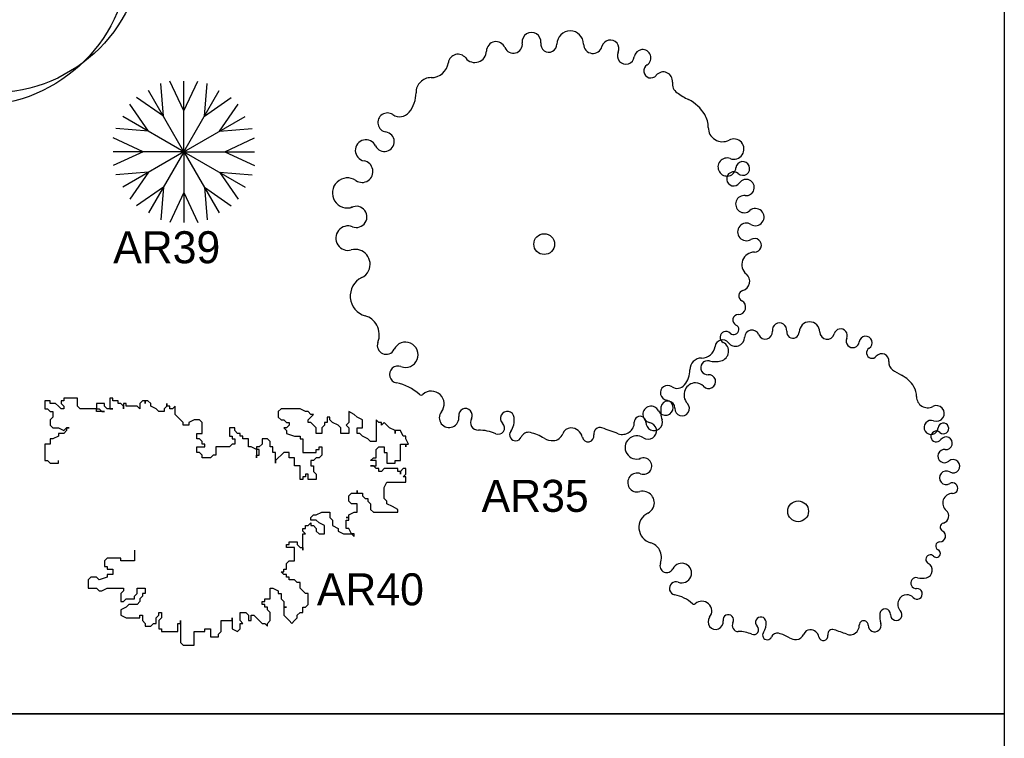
# Model space of a CAD drawing. Header units: millimetres. Extents: x -129.2 to -76.8, y 2488.8 to 2511.1.
# Tile 5 of 16: x -121.3 to -113.2, y 2499.8 to 2505.7. Entities that reach past the tile are written whole.
import ezdxf

# ---------------------------------------------------------------- set-up
doc = ezdxf.new("R2010")
doc.units = ezdxf.units.MM
doc.styles.add('MAYO', font='COBT____.PFB', dxfattribs={"height": 0.7})

# ---------------------------------------------------------------- blocks, each defined once
blk = doc.blocks.new('AR33')
at = {"linetype": 'ByBlock'}
for centre, radius in [((0.0859, 0.0245), 1.25), ((-0.0368, -0.0786), 1.25), ((0, -0.005), 0.0736)]:
    blk.add_circle(centre, radius, dxfattribs=at)
blk = doc.blocks.new('AR35')
for centre in [(0.0079, 0.0139), (2.0908, -2.1772)]:
    blk.add_circle(centre, 0.0853)
for centre, radius, start, end in [((-0.0963, 1.6737), 0.0765, 352.33762, 187.66238), ((0.2211, 1.653), 0.109, 0.51235, 179.48765), ((-0.3872, 1.5958), 0.0787, 22.21271, 179.03552), ((-0.2456, 1.6536), 0.0742, 202.21271, 7.66238), ((0.0455, 1.6546), 0.0666, 172.33762, 359.48765), ((0.4072, 1.6547), 0.0771, 180.51235, 345.23156), ((0.5501, 1.617), 0.0707, 335.44521, 165.23156), ((-0.6995, 1.4912), 0.0799, 37.84915, 172.02594), ((-0.5612, 1.5987), 0.0953, 217.84915, 359.03552), ((0.6778, 1.5586), 0.0698, 155.44521, 352.651), ((0.8147, 1.541), 0.0682, 302.38432, 172.651), ((-0.9203, 1.5222), 0.1431, 269.82718, 352.02594), ((0.8823, 1.4345), 0.0578, 122.38432, 320.85832), ((-0.9211, 1.2563), 0.1228, 89.82718, 180.19742), ((0.9853, 1.3507), 0.0751, 352.72668, 140.85832), ((1.1491, 1.3298), 0.09, 172.72668, 235.18004), ((-1.2983, 1.255), 0.2544, 320.93795, 0.19742), ((1.5682, 1.9323), 0.824, 235.18004, 242.87074), ((1.0404, 0.9023), 0.3333, 31.34692, 62.87074), ((-1.2782, 1.0111), 0.0786, 55.32915, 261.085), ((-1.1774, 1.1568), 0.0986, 235.32915, 320.93795), ((1.1586, 0.9743), 0.1949, 359.15083, 31.34692), ((1.4696, 0.9697), 0.1161, 179.15083, 297.96814), ((-1.3028, 0.854), 0.0805, 205.19882, 81.085), ((-1.4547, 0.7825), 0.0874, 25.19882, 259.68777), ((1.5632, 0.7934), 0.0834, 249.18146, 117.96814), ((-1.4863, 0.6088), 0.0891, 235.56928, 79.68777), ((1.5073, 0.6463), 0.074, 69.18146, 354.80719), ((1.637, 0.6345), 0.0563, 228.77867, 174.80719), ((1.562, 0.549), 0.0575, 48.77867, 325.46531), ((-1.6065, 0.4335), 0.1234, 55.56928, 289.57421), ((1.6644, 0.4785), 0.0668, 263.40406, 145.46531), ((1.6487, 0.3421), 0.0704, 83.40406, 310.78757), ((-1.5336, 0.2371), 0.0869, 248.68569, 125.55829), ((1.7408, 0.2354), 0.0706, 238.73565, 130.78757), ((-1.6015, 0.0629), 0.1001, 68.68569, 285.59195), ((1.6667, 0.1135), 0.0721, 58.73565, 301.26435), ((1.7333, 0.0038), 0.0562, 269.23339, 121.26435), ((-1.5419, -0.1508), 0.1217, 333.99499, 105.59195), ((1.7312, -0.1542), 0.1018, 89.23339, 230.33285), ((-1.5436, -0.1499), 0.1236, 296.02962, 333.99499), ((1.6174, -0.2915), 0.0766, 285.48772, 50.33285), ((-1.4156, -0.412), 0.1681, 116.02962, 254.3548), ((1.6502, -0.4099), 0.0462, 105.48772, 241.8373), ((1.5998, -0.5039), 0.0605, 270.10179, 61.8373), ((1.6, -0.6092), 0.0448, 90.10179, 244.85101), ((-1.5028, -0.7233), 0.1551, 28.30157, 74.3548), ((1.9382, -0.692), 0.0593, 352.33762, 187.66238), ((2.1844, -0.708), 0.0845, 0.51235, 179.48765), ((-1.5175, -0.7312), 0.1719, 339.32331, 28.30157), ((1.4991, -0.7495), 0.048, 44.0969, 242.18692), ((1.5633, -0.6872), 0.0414, 224.0969, 64.85101), ((1.7126, -0.7524), 0.0611, 22.21271, 179.03552), ((1.8224, -0.7076), 0.0575, 202.21271, 7.66238), ((2.0482, -0.7068), 0.0517, 172.33762, 359.48765), ((2.3287, -0.7067), 0.0598, 180.51235, 345.23156), ((2.4396, -0.736), 0.0548, 335.44521, 165.23156), ((-1.2891, -0.8174), 0.0722, 159.32331, 334.26169), ((-1.1305, -0.8939), 0.1038, 249.32416, 154.26169), ((1.4704, -0.8335), 0.0619, 37.84915, 172.02594), ((1.4386, -0.8642), 0.0817, 283.5691, 62.18692), ((1.5776, -0.7501), 0.0739, 217.84915, 359.03552), ((2.5387, -0.7812), 0.0541, 155.44521, 352.651), ((2.6449, -0.7949), 0.0529, 302.38432, 172.651), ((1.2991, -0.8095), 0.111, 269.82718, 352.02594), ((2.6972, -0.8775), 0.0448, 122.38432, 320.85832), ((2.7772, -0.9426), 0.0582, 352.72668, 140.85832), ((1.2985, -1.0158), 0.0953, 89.82718, 180.19742), ((1.3494, -0.9997), 0.0578, 76.4309, 274.04589), ((1.4104, -0.7473), 0.2019, 256.4309, 283.5691), ((2.9042, -0.9588), 0.0698, 172.72668, 235.18004), ((-1.1916, -1.0558), 0.0693, 69.32416, 258.79804), ((1.0059, -1.0168), 0.1973, 320.93795, 0.19742), ((3.2293, -0.4914), 0.6391, 235.18004, 242.87074), ((-1.2827, -1.5158), 0.3997, 48.05217, 78.79804), ((1.2513, -1.2191), 0.0954, 91.21674, 156.1861), ((1.2511, -1.211), 0.0873, 42.36826, 91.21674), ((1.3575, -1.1139), 0.0567, 222.36826, 94.04589), ((2.8199, -1.2903), 0.2585, 31.34692, 62.87074), ((-0.9174, -1.2961), 0.1043, 321.72284, 131.94783), ((1.0216, -1.2059), 0.0609, 55.32915, 261.085), ((1.0997, -1.0929), 0.0765, 235.32915, 320.93795), ((1.2602, -1.223), 0.1051, 156.1861, 222.73056), ((2.9116, -1.2345), 0.1512, 359.15083, 31.34692), ((-1.0013, -1.2027), 0.0213, 228.05217, 311.94783), ((1.0024, -1.3278), 0.0624, 205.19882, 81.085), ((1.0217, -1.3296), 0.0571, 357.25146, 173.21718), ((3.1528, -1.238), 0.0901, 179.15083, 297.96814), ((-0.7726, -1.4104), 0.0801, 141.72284, 8.40207), ((-0.638, -1.3905), 0.0559, 330.97957, 188.40207), ((-0.2943, -1.4149), 0.0562, 6.95165, 226.19814), ((0.8846, -1.3832), 0.0678, 25.19882, 259.68777), ((1.2156, -1.3526), 0.2523, 173.21718, 197.16724), ((1.1388, -1.3352), 0.0601, 177.25146, 42.73056), ((3.2254, -1.3747), 0.0647, 249.18146, 117.96814), ((-0.5333, -1.4486), 0.0638, 150.97957, 270.92623), ((-0.401, -1.4279), 0.1637, 324.98744, 6.95165), ((0.648, -1.4476), 0.0991, 250.19849, 0.90014), ((0.7944, -1.4453), 0.0474, 359.09986, 180.90014), ((0.8601, -1.5179), 0.0691, 235.56928, 79.68777), ((0.9096, -1.4471), 0.0678, 179.09986, 17.16724), ((3.182, -1.4889), 0.0574, 69.18146, 354.80719), ((-0.5267, -1.8542), 0.3419, 66.44444, 90.92623), ((-0.3693, -1.4931), 0.0521, 246.44444, 46.19814), ((-0.2267, -1.55), 0.0491, 144.98744, 336.88246), ((-0.1214, -1.595), 0.0655, 76.26733, 156.88246), ((-0.2004, -1.9183), 0.3983, 58.47547, 76.26733), ((0.2268, -1.5649), 0.0715, 90.77568, 160.32295), ((0.2271, -1.589), 0.0955, 11.8807, 90.77568), ((0.4649, -1.5409), 0.0504, 70.47827, 190.74863), ((-9.1591, -28.6856), 28.8506, 70.19849, 70.47827), ((3.2245, -1.5644), 0.0446, 48.77867, 325.46531), ((3.2826, -1.498), 0.0436, 228.77867, 174.80719), ((0.0759, -1.4679), 0.1301, 238.47547, 273.44047), ((0.0785, -1.5119), 0.086, 273.44047, 340.32295), ((0.3679, -1.5593), 0.0483, 191.8807, 10.74863), ((0.7669, -1.6539), 0.0957, 55.56928, 289.57421), ((3.3039, -1.619), 0.0518, 263.40406, 145.46531), ((3.2917, -1.7248), 0.0546, 83.40406, 310.78757), ((0.8235, -1.8063), 0.0674, 248.68569, 125.55829), ((3.3631, -1.8076), 0.0547, 238.73565, 130.78757), ((3.3057, -1.9022), 0.0559, 58.73565, 301.26435), ((0.7707, -1.9414), 0.0776, 68.68569, 285.59195), ((0.817, -2.1071), 0.0944, 333.99499, 105.59195), ((3.3573, -1.9872), 0.0436, 269.23339, 121.26435), ((3.3557, -2.1098), 0.0789, 89.23339, 230.33285), ((0.8157, -2.1064), 0.0959, 296.02962, 333.99499), ((3.2674, -2.2163), 0.0594, 285.48772, 50.33285), ((0.915, -2.3097), 0.1304, 116.02962, 254.3548), ((3.2538, -2.381), 0.0469, 270.10179, 61.8373), ((3.2928, -2.3081), 0.0359, 105.48772, 241.8373), ((0.8474, -2.5511), 0.1203, 28.30157, 74.3548), ((0.8359, -2.5573), 0.1333, 339.32331, 28.30157), ((3.2255, -2.5232), 0.0321, 224.0969, 64.85101), ((3.2539, -2.4626), 0.0347, 90.10179, 244.85101), ((3.1757, -2.5715), 0.0372, 44.0969, 242.18692), ((1.0131, -2.6242), 0.056, 159.32331, 334.26169), ((1.1361, -2.6835), 0.0805, 249.32416, 154.26169), ((3.1287, -2.6604), 0.0634, 283.5691, 62.18692), ((3.0596, -2.7656), 0.0448, 76.4309, 274.04589), ((3.1069, -2.5698), 0.1566, 256.4309, 283.5691), ((1.0887, -2.8091), 0.0537, 69.32416, 258.79804), ((3.0659, -2.8542), 0.044, 222.36826, 94.04589), ((1.018, -3.1658), 0.31, 48.05217, 78.79804), ((2.9903, -2.9388), 0.0815, 156.1861, 222.73056), ((2.9835, -2.9358), 0.074, 91.21674, 156.1861), ((2.9833, -2.9294), 0.0677, 42.36826, 91.21674), ((1.2363, -2.923), 0.0165, 228.05217, 311.94783), ((1.3014, -2.9955), 0.0809, 321.72284, 131.94783), ((2.8054, -3.0214), 0.0443, 357.25146, 173.21718), ((1.4137, -3.0841), 0.0621, 141.72284, 8.40207), ((1.5181, -3.0686), 0.0434, 330.97957, 188.40207), ((1.7847, -3.0876), 0.0436, 6.95165, 226.19814), ((2.9558, -3.0393), 0.1957, 173.21718, 197.16724), ((2.8962, -3.0258), 0.0466, 177.25146, 42.73056), ((1.5993, -3.1137), 0.0495, 150.97957, 270.92623), ((1.7265, -3.1483), 0.0404, 246.44444, 46.19814), ((1.7019, -3.0977), 0.127, 324.98744, 6.95165), ((2.1889, -3.2039), 0.0554, 90.77568, 160.32295), ((2.1891, -3.2226), 0.0741, 11.8807, 90.77568), ((2.3735, -3.1853), 0.0391, 70.47827, 190.74863), ((-5.0911, -24.2394), 22.3773, 70.19849, 70.47827), ((2.5155, -3.113), 0.0769, 250.19849, 0.90014), ((2.6291, -3.1112), 0.0368, 359.09986, 180.90014), ((2.7185, -3.1126), 0.0526, 179.09986, 17.16724), ((1.6044, -3.4283), 0.2651, 66.44444, 90.92623), ((1.8371, -3.1924), 0.038, 144.98744, 336.88246), ((1.9188, -3.2273), 0.0508, 76.26733, 156.88246), ((1.8575, -3.4781), 0.309, 58.47547, 76.26733), ((2.0718, -3.1287), 0.1009, 238.47547, 273.44047), ((2.0739, -3.1628), 0.0667, 273.44047, 340.32295), ((2.2983, -3.1996), 0.0375, 191.8807, 10.74863)]:
    blk.add_arc(centre, radius, start, end)
blk = doc.blocks.new('AR39')
for p, q in [((0.0001, 0.3331), (-0.1142, 0.577)), ((0.0001, -0.0023), (0.0001, 0.577)), ((0.0001, 0.3331), (0.1145, 0.577)), ((0.0001, -0.0023), (-0.2895, 0.4994)), ((-0.1675, 0.2882), (-0.1905, 0.5566)), ((0.0001, -0.0023), (0.2898, 0.4994)), ((0.1678, 0.2882), (0.1908, 0.5566)), ((-0.1675, 0.2882), (-0.3885, 0.4422)), ((0.1678, 0.2882), (0.3888, 0.4422)), ((-0.2903, 0.1654), (-0.4444, 0.3864)), ((0.2906, 0.1654), (0.4446, 0.3864)), ((0.0001, -0.0023), (-0.5015, 0.2874)), ((0.0001, -0.0023), (0.5018, 0.2874)), ((-0.2903, 0.1654), (-0.5587, 0.1884)), ((0.2906, 0.1654), (0.559, 0.1884)), ((-0.3352, -0.0023), (-0.5791, 0.1121)), ((0.3355, -0.0023), (0.5794, 0.1121)), ((0.0001, -0.0023), (-0.5791, -0.0023)), ((-0.3352, -0.0023), (-0.5791, -0.1166)), ((0.0001, -0.0023), (-0.5015, -0.2919)), ((0.0001, -0.0023), (-0.2895, -0.5039)), ((0.0001, -0.0023), (0.5794, -0.0023)), ((0.0001, -0.0023), (0.5018, -0.2919)), ((0.0001, -0.0023), (0.2898, -0.5039)), ((0.0001, -0.0023), (0.0001, -0.5815)), ((0.3355, -0.0023), (0.5794, -0.1166)), ((-0.2903, -0.1699), (-0.5587, -0.1929)), ((-0.2903, -0.1699), (-0.4444, -0.3909)), ((0.2906, -0.1699), (0.559, -0.1929)), ((0.2906, -0.1699), (0.4446, -0.3909)), ((-0.1675, -0.2927), (-0.3885, -0.4467)), ((-0.1675, -0.2927), (-0.1905, -0.5611)), ((0.1678, -0.2927), (0.3888, -0.4467)), ((0.1678, -0.2927), (0.1908, -0.5611)), ((0.0001, -0.3376), (-0.1142, -0.5815)), ((0.0001, -0.3376), (0.1145, -0.5815))]:
    blk.add_line(p, q)
blk = doc.blocks.new('AR40')
for p, q in [((-1.4137, 0.9727), (-1.4582, 0.9727)), ((-1.4582, 0.9727), (-1.4582, 0.9059)), ((-1.4137, 0.9504), (-1.4137, 0.9727)), ((-1.3023, 0.9727), (-1.3246, 0.9727)), ((-1.3246, 0.9727), (-1.3246, 0.9504)), ((-1.1909, 0.9949), (-1.3023, 0.9949)), ((-1.3023, 0.9949), (-1.3023, 0.9727)), ((-1.1909, 0.9281), (-1.1909, 0.9949)), ((-0.9013, 0.9949), (-0.9236, 0.9949)), ((-0.9236, 0.9949), (-0.9236, 0.9059)), ((-0.9013, 0.9727), (-0.9013, 0.9949)), ((-0.8568, 0.9727), (-0.9013, 0.9727)), ((-0.8568, 0.9504), (-0.8568, 0.9727)), ((-0.6563, 0.9727), (-0.6786, 0.9504)), ((-0.634, 0.9727), (-0.6563, 0.9727)), ((-0.6117, 0.9727), (-0.634, 0.9727)), ((-0.634, 0.9727), (-0.634, 0.9504)), ((-0.634, 0.9504), (-0.634, 0.9727)), ((-0.5895, 0.9504), (-0.6117, 0.9727)), ((-1.4582, 0.9059), (-1.436, 0.9059)), ((-1.436, 0.9059), (-1.4137, 0.8836)), ((-1.3691, 0.9504), (-1.4137, 0.9504)), ((-1.3469, 0.9281), (-1.3691, 0.9504)), ((-1.3246, 0.9059), (-1.3469, 0.9281)), ((-1.3246, 0.9504), (-1.3023, 0.9281)), ((-1.3023, 0.9059), (-1.3246, 0.9059)), ((-1.3023, 0.9281), (-1.3023, 0.9059)), ((-1.1686, 0.9059), (-1.1909, 0.9281)), ((-1.035, 0.9059), (-1.1686, 0.9059)), ((-0.9682, 0.9504), (-1.035, 0.9504)), ((-1.035, 0.9504), (-1.035, 0.9059)), ((-1.035, 0.9059), (-1.0127, 0.9059)), ((-1.035, 0.8836), (-1.035, 0.9059)), ((-1.0127, 0.9059), (-0.9904, 0.8836)), ((-0.9682, 0.9281), (-0.9682, 0.9504)), ((-0.9459, 0.9059), (-0.9682, 0.9281)), ((-0.9013, 0.9059), (-0.9459, 0.9059)), ((-0.9236, 0.9059), (-0.9013, 0.9059)), ((-0.8345, 0.9504), (-0.8568, 0.9504)), ((-0.8122, 0.9281), (-0.8345, 0.9504)), ((-0.79, 0.9504), (-0.8122, 0.9504)), ((-0.8122, 0.9504), (-0.8122, 0.9059)), ((-0.8122, 0.9059), (-0.8122, 0.9281)), ((-0.79, 0.9281), (-0.79, 0.9504)), ((-0.7008, 0.9281), (-0.79, 0.9281)), ((-0.6786, 0.9059), (-0.7008, 0.9281)), ((-0.6786, 0.9504), (-0.6786, 0.9059)), ((-0.5895, 0.9281), (-0.5895, 0.9504)), ((-0.5449, 0.9059), (-0.5895, 0.9281)), ((-0.5226, 0.8836), (-0.5449, 0.9059)), ((-0.4558, 0.9281), (-0.4781, 0.9059)), ((-0.4781, 0.9059), (-0.4781, 0.8836)), ((-0.4558, 0.9281), (-0.4558, 0.9504)), ((-0.4558, 0.9504), (-0.4558, 0.9281)), ((-0.4335, 0.9281), (-0.4558, 0.9281)), ((-0.4335, 0.9059), (-0.4335, 0.9281)), ((-0.4113, 0.9059), (-0.4335, 0.9059)), ((-0.389, 0.9281), (-0.4113, 0.9059)), ((-0.389, 0.8613), (-0.389, 0.9281)), ((0.4798, 0.9059), (0.4575, 0.8836)), ((0.6357, 0.9059), (0.4798, 0.9059)), ((0.6803, 0.8836), (0.6357, 0.9059)), ((-1.4137, 0.8836), (-1.3914, 0.8836)), ((-1.3914, 0.8391), (-1.4137, 0.8168)), ((-1.4137, 0.8168), (-1.4137, 0.7723)), ((-1.3914, 0.8836), (-1.3914, 0.8391)), ((-0.9682, 0.8836), (-1.035, 0.8836)), ((-0.9904, 0.8836), (-0.9682, 0.8836)), ((-0.4781, 0.8836), (-0.5226, 0.8836)), ((-0.3667, 0.8391), (-0.389, 0.8613)), ((-0.3444, 0.8168), (-0.3667, 0.8391)), ((-0.3222, 0.7946), (-0.3444, 0.8168)), ((-0.2331, 0.8168), (-0.2776, 0.7946)), ((-0.1885, 0.8168), (-0.2331, 0.8168)), ((-0.1662, 0.7946), (-0.1885, 0.8168)), ((0.4575, 0.8836), (0.4575, 0.8391)), ((0.4575, 0.8391), (0.4798, 0.8168)), ((0.4798, 0.8168), (0.5021, 0.8168)), ((0.5021, 0.8168), (0.5243, 0.7946)), ((0.7025, 0.8836), (0.6803, 0.8836)), ((0.7248, 0.8613), (0.7025, 0.8836)), ((0.7025, 0.8168), (0.7248, 0.8391)), ((0.7025, 0.7946), (0.7025, 0.8168)), ((0.7248, 0.8391), (0.7471, 0.8613)), ((0.7471, 0.8613), (0.7248, 0.8613)), ((0.8807, 0.8391), (0.8585, 0.8391)), ((0.8585, 0.8391), (0.8585, 0.7946)), ((0.8807, 0.8168), (0.8807, 0.8391)), ((0.903, 0.7946), (0.8807, 0.8168)), ((1.0812, 0.8613), (1.0367, 0.8836)), ((1.0367, 0.8836), (1.0367, 0.7946)), ((1.1035, 0.8391), (1.0812, 0.8613)), ((1.1481, 0.8168), (1.1035, 0.8391)), ((1.1481, 0.75), (1.1481, 0.8168)), ((1.2817, 0.7946), (1.2594, 0.8168)), ((1.2594, 0.8168), (1.2594, 0.6387)), ((-1.4137, 0.7723), (-1.3914, 0.75)), ((-1.3914, 0.75), (-1.3469, 0.75)), ((-1.3469, 0.75), (-1.3023, 0.7278)), ((-1.3023, 0.7278), (-1.28, 0.75)), ((-1.28, 0.7278), (-1.3023, 0.7055)), ((-1.28, 0.75), (-1.2577, 0.75)), ((-1.2577, 0.75), (-1.28, 0.75)), ((-1.28, 0.75), (-1.28, 0.7278)), ((-0.3222, 0.7723), (-0.3222, 0.7946)), ((-0.2776, 0.7723), (-0.3222, 0.7723)), ((-0.2776, 0.7946), (-0.2776, 0.7723)), ((-0.1662, 0.7055), (-0.1662, 0.7946)), ((0.1011, 0.75), (0.0565, 0.75)), ((0.0565, 0.75), (0.0565, 0.6833)), ((0.1011, 0.7278), (0.1011, 0.75)), ((0.1234, 0.7055), (0.1011, 0.7278)), ((0.5243, 0.75), (0.5021, 0.75)), ((0.5021, 0.75), (0.5243, 0.7278)), ((0.5243, 0.7946), (0.5466, 0.7946)), ((0.5466, 0.7723), (0.5243, 0.75)), ((0.5243, 0.7278), (0.5243, 0.7055)), ((0.5466, 0.7946), (0.5466, 0.7723)), ((0.7248, 0.7946), (0.7025, 0.7946)), ((0.7694, 0.75), (0.7248, 0.7946)), ((0.7694, 0.7055), (0.7694, 0.75)), ((0.8362, 0.7723), (0.8139, 0.75)), ((0.8139, 0.75), (0.8139, 0.7055)), ((0.8585, 0.7946), (0.8362, 0.7946)), ((0.8362, 0.7946), (0.8362, 0.7723)), ((0.9476, 0.7723), (0.903, 0.7946)), ((0.9698, 0.75), (0.9476, 0.7723)), ((0.9698, 0.7055), (0.9698, 0.75)), ((1.0367, 0.7946), (1.0144, 0.7723)), ((1.0144, 0.7723), (1.0367, 0.75)), ((1.0367, 0.75), (1.0367, 0.7055)), ((1.1035, 0.7055), (1.1035, 0.75)), ((1.1035, 0.75), (1.1481, 0.75)), ((1.304, 0.7946), (1.2817, 0.7946)), ((1.3263, 0.7946), (1.304, 0.7723)), ((1.304, 0.7723), (1.304, 0.7946)), ((1.3485, 0.7723), (1.3263, 0.7946)), ((1.3708, 0.75), (1.3485, 0.7723)), ((1.4154, 0.7278), (1.3708, 0.75)), ((1.4599, 0.7278), (1.4154, 0.7278)), ((1.4154, 0.7278), (1.4154, 0.7055)), ((1.4154, 0.7055), (1.4154, 0.7278)), ((1.4822, 0.6833), (1.4599, 0.7278)), ((-1.3914, 0.661), (-1.4137, 0.661)), ((-1.4137, 0.661), (-1.4137, 0.6165)), ((-1.3469, 0.6833), (-1.3914, 0.661)), ((-1.3023, 0.7055), (-1.3469, 0.7055)), ((-1.3469, 0.7055), (-1.3469, 0.6833)), ((-0.2108, 0.661), (-0.2108, 0.7055)), ((-0.2108, 0.7055), (-0.1662, 0.7055)), ((-0.1885, 0.661), (-0.2108, 0.661)), ((-0.1662, 0.6387), (-0.1885, 0.661)), ((0.0565, 0.6833), (0.0788, 0.6833)), ((0.0788, 0.6833), (0.0788, 0.661)), ((0.0788, 0.661), (0.1011, 0.661)), ((0.1011, 0.661), (0.1011, 0.6165)), ((0.1456, 0.7055), (0.1234, 0.7055)), ((0.1456, 0.6833), (0.1456, 0.7055)), ((0.1679, 0.6833), (0.1456, 0.6833)), ((0.1679, 0.661), (0.1679, 0.6833)), ((0.2125, 0.661), (0.1679, 0.661)), ((0.2125, 0.5942), (0.2125, 0.661)), ((0.3684, 0.661), (0.3238, 0.661)), ((0.3238, 0.661), (0.3238, 0.6165)), ((0.3907, 0.6387), (0.3684, 0.661)), ((0.5243, 0.7055), (0.5912, 0.6833)), ((0.5912, 0.6833), (0.6357, 0.6833)), ((0.6357, 0.6833), (0.6357, 0.661)), ((0.6357, 0.661), (0.658, 0.661)), ((0.658, 0.661), (0.658, 0.5497)), ((0.8139, 0.7055), (0.7694, 0.7055)), ((1.0367, 0.7055), (0.9698, 0.7055)), ((1.1258, 0.7055), (1.1035, 0.7055)), ((1.1481, 0.6833), (1.1258, 0.7055)), ((1.1926, 0.661), (1.1481, 0.6833)), ((1.2149, 0.6387), (1.1926, 0.661)), ((1.5045, 0.6833), (1.4822, 0.6833)), ((1.5045, 0.661), (1.5045, 0.6833)), ((1.5267, 0.6165), (1.5045, 0.661)), ((-1.4137, 0.6165), (-1.4582, 0.6165)), ((-1.4582, 0.6165), (-1.4582, 0.4829)), ((-0.2108, 0.5497), (-0.2108, 0.5942)), ((-0.2108, 0.5942), (-0.1439, 0.5942)), ((-0.1662, 0.6165), (-0.1662, 0.6387)), ((-0.1439, 0.6165), (-0.1662, 0.6165)), ((-0.1439, 0.5942), (-0.1439, 0.6165)), ((0.0565, 0.5942), (-0.0548, 0.5942)), ((-0.0548, 0.5942), (-0.0548, 0.5274)), ((0.0788, 0.6165), (0.0565, 0.5942)), ((0.1011, 0.6165), (0.0788, 0.6165)), ((0.2347, 0.5942), (0.2125, 0.5942)), ((0.2793, 0.572), (0.2347, 0.5942)), ((0.3016, 0.5942), (0.2793, 0.5942)), ((0.2793, 0.5942), (0.2793, 0.5052)), ((0.3016, 0.572), (0.2793, 0.572)), ((0.3238, 0.6165), (0.3016, 0.5942)), ((0.3016, 0.5274), (0.3016, 0.572)), ((0.3907, 0.5942), (0.3907, 0.6387)), ((0.4129, 0.5942), (0.3907, 0.5942)), ((0.4129, 0.5497), (0.4129, 0.5942)), ((0.7694, 0.5497), (0.7694, 0.572)), ((0.7694, 0.572), (0.7916, 0.572)), ((0.7916, 0.572), (0.7916, 0.5942)), ((0.7916, 0.5942), (0.8139, 0.5942)), ((0.8139, 0.5942), (0.8139, 0.5274)), ((1.2594, 0.6387), (1.2149, 0.6387)), ((1.2594, 0.572), (1.2817, 0.5942)), ((1.2594, 0.5052), (1.2594, 0.572)), ((1.2817, 0.5942), (1.3263, 0.5942)), ((1.3263, 0.5942), (1.3263, 0.5497)), ((1.4599, 0.4829), (1.4599, 0.6165)), ((1.4599, 0.6165), (1.5045, 0.6165)), ((1.5045, 0.6165), (1.5045, 0.5942)), ((1.5045, 0.5942), (1.5045, 0.6165)), ((1.5045, 0.6165), (1.5267, 0.6165)), ((-0.1885, 0.5497), (-0.2108, 0.5497)), ((-0.1662, 0.5274), (-0.1885, 0.5497)), ((-0.1662, 0.5052), (-0.1662, 0.5274)), ((-0.0994, 0.5052), (-0.1662, 0.5052)), ((-0.0771, 0.5274), (-0.0994, 0.5052)), ((-0.0548, 0.5274), (-0.0771, 0.5274)), ((0.2793, 0.5052), (0.2793, 0.5274)), ((0.2793, 0.5274), (0.3016, 0.5274)), ((0.4352, 0.5497), (0.4129, 0.5497)), ((0.4352, 0.4607), (0.4352, 0.5497)), ((0.4575, 0.5052), (0.4352, 0.4829)), ((0.4798, 0.5274), (0.4575, 0.5052)), ((0.5021, 0.5497), (0.4798, 0.5274)), ((0.5466, 0.5497), (0.5021, 0.5497)), ((0.5466, 0.5052), (0.5466, 0.5497)), ((0.5912, 0.5052), (0.5466, 0.5052)), ((0.5912, 0.4384), (0.5912, 0.5052)), ((0.658, 0.5497), (0.7694, 0.5497)), ((0.7694, 0.5052), (0.7471, 0.4829)), ((0.7916, 0.5052), (0.7694, 0.5052)), ((0.8139, 0.5274), (0.7916, 0.5052)), ((1.2149, 0.4829), (1.2372, 0.5052)), ((1.2372, 0.5052), (1.2594, 0.5052)), ((1.3263, 0.5497), (1.3485, 0.5497)), ((1.3485, 0.5497), (1.3485, 0.4607)), ((-1.4582, 0.4829), (-1.436, 0.4829)), ((-1.436, 0.4829), (-1.4137, 0.4607)), ((-1.4137, 0.4607), (-1.3469, 0.4607)), ((-1.3469, 0.4607), (-1.3469, 0.4829)), ((0.4352, 0.4829), (0.4352, 0.4607)), ((0.6357, 0.4384), (0.5912, 0.4384)), ((0.6357, 0.3271), (0.6357, 0.4384)), ((0.7471, 0.4829), (0.7248, 0.4829)), ((0.7248, 0.4829), (0.7248, 0.4384)), ((0.7248, 0.4384), (0.7471, 0.4384)), ((0.7471, 0.4384), (0.7471, 0.3939)), ((1.2594, 0.4829), (1.2149, 0.4829)), ((1.2372, 0.4384), (1.2149, 0.4384)), ((1.2149, 0.4384), (1.2594, 0.4384)), ((1.2594, 0.4161), (1.2372, 0.4384)), ((1.2594, 0.4384), (1.2594, 0.4829)), ((1.2817, 0.4161), (1.2594, 0.4161)), ((1.2817, 0.3939), (1.2817, 0.4161)), ((1.3263, 0.4161), (1.304, 0.3939)), ((1.4376, 0.4161), (1.3263, 0.4161)), ((1.3485, 0.4607), (1.4154, 0.4607)), ((1.4154, 0.4607), (1.4154, 0.4829)), ((1.4154, 0.4829), (1.4599, 0.4829)), ((1.4376, 0.3939), (1.4376, 0.4161)), ((1.4822, 0.4161), (1.4599, 0.3939)), ((1.5045, 0.4161), (1.4822, 0.4161)), ((1.5045, 0.3716), (1.5045, 0.4161)), ((0.658, 0.3271), (0.6357, 0.3271)), ((0.6803, 0.3493), (0.658, 0.3493)), ((0.658, 0.3493), (0.658, 0.3271)), ((0.7025, 0.3716), (0.6803, 0.3716)), ((0.6803, 0.3716), (0.6803, 0.3493)), ((0.7025, 0.3271), (0.7025, 0.3716)), ((0.7694, 0.3271), (0.7025, 0.3271)), ((0.7471, 0.3939), (0.7694, 0.3716)), ((0.7694, 0.3716), (0.7694, 0.3271)), ((1.304, 0.3939), (1.2817, 0.3939)), ((1.4599, 0.3939), (1.4376, 0.3939)), ((1.4599, 0.3939), (1.4599, 0.3716)), ((1.4599, 0.3716), (1.4599, 0.3939)), ((1.4822, 0.3493), (1.5045, 0.3716)), ((1.5045, 0.3493), (1.4822, 0.3493)), ((1.5045, 0.3048), (1.5045, 0.3493)), ((1.3263, 0.2603), (1.3485, 0.3048)), ((1.3263, 0.1713), (1.3263, 0.2603)), ((1.3485, 0.3048), (1.5045, 0.3048)), ((1.0367, 0.1935), (1.059, 0.2158)), ((1.0367, 0.149), (1.0367, 0.1935)), ((1.059, 0.2158), (1.1035, 0.2158)), ((1.1035, 0.2158), (1.1035, 0.238)), ((1.1035, 0.238), (1.1035, 0.2158)), ((1.1035, 0.2158), (1.1481, 0.2158)), ((1.1481, 0.2158), (1.1481, 0.1935)), ((1.1481, 0.1935), (1.1703, 0.1713)), ((1.1703, 0.1713), (1.1926, 0.1713)), ((1.1926, 0.1713), (1.1926, 0.149)), ((1.3485, 0.149), (1.3263, 0.1713)), ((1.059, 0.1267), (1.0367, 0.149)), ((1.1035, 0.1267), (1.059, 0.1267)), ((1.1035, 0.06), (1.1035, 0.1267)), ((1.1926, 0.149), (1.2149, 0.1267)), ((1.2149, 0.1267), (1.2149, 0.0822)), ((1.2149, 0.0822), (1.2372, 0.06)), ((1.3485, 0.1267), (1.3485, 0.149)), ((1.3931, 0.1045), (1.3485, 0.1267)), ((1.4376, 0.0822), (1.3931, 0.1045)), ((1.4376, 0.06), (1.4376, 0.0822)), ((0.7248, 0.0154), (0.7471, 0.0377)), ((0.7248, -0.0068), (0.7248, 0.0154)), ((0.7471, 0.0377), (0.7694, 0.0377)), ((0.7694, 0.0377), (0.8139, 0.06)), ((0.8139, 0.06), (0.8807, 0.06)), ((0.8807, 0.06), (0.8807, 0.0154)), ((0.8807, 0.0154), (0.903, -0.0068)), ((1.0367, 0.0154), (1.0144, 0.0154)), ((1.0144, 0.0154), (1.0367, 0.0154)), ((1.0367, 0.0377), (1.0812, 0.06)), ((1.0367, 0.0154), (1.0367, 0.0377)), ((1.0367, -0.0068), (1.0367, 0.0154)), ((1.0812, 0.06), (1.1035, 0.06)), ((1.2372, 0.06), (1.4376, 0.06)), ((0.658, -0.0959), (0.658, -0.0736)), ((0.658, -0.0736), (0.6803, -0.0736)), ((0.6803, -0.0736), (0.6803, -0.0514)), ((0.6803, -0.0514), (0.7025, -0.0514)), ((0.7025, -0.0514), (0.7248, -0.0291)), ((0.7694, -0.0068), (0.7248, -0.0068)), ((0.7248, -0.0291), (0.7248, -0.0514)), ((0.7248, -0.0514), (0.7471, -0.0514)), ((0.7471, -0.0514), (0.7694, -0.0736)), ((0.7916, -0.0291), (0.7694, -0.0068)), ((0.7694, -0.0736), (0.7694, -0.0959)), ((0.8362, -0.0514), (0.7916, -0.0291)), ((0.8362, -0.1181), (0.8362, -0.0514)), ((0.903, -0.0068), (0.903, -0.0514)), ((0.903, -0.0514), (0.9476, -0.0736)), ((0.9476, -0.0736), (0.9476, -0.0959)), ((1.0144, -0.0736), (1.0144, -0.0068)), ((1.0144, -0.0068), (1.0367, -0.0068)), ((1.0367, -0.0736), (1.0144, -0.0736)), ((1.059, -0.1181), (1.0367, -0.0736)), ((0.6803, -0.1181), (0.658, -0.0959)), ((0.658, -0.2517), (0.658, -0.1181)), ((0.658, -0.1181), (0.6803, -0.1181)), ((0.7694, -0.0959), (0.7916, -0.1181)), ((0.7916, -0.1181), (0.8362, -0.1181)), ((0.9476, -0.0959), (0.9921, -0.1181)), ((0.9921, -0.1181), (1.059, -0.1181)), ((1.059, -0.1181), (1.0812, -0.1404)), ((1.0812, -0.1181), (1.059, -0.1181)), ((1.0812, -0.1404), (1.0812, -0.1181)), ((0.5243, -0.2294), (0.5243, -0.2072)), ((0.5243, -0.2072), (0.5466, -0.2072)), ((0.5912, -0.2294), (0.5243, -0.2294)), ((0.5466, -0.2072), (0.5466, -0.1849)), ((0.5466, -0.1849), (0.6134, -0.1849)), ((0.5912, -0.3407), (0.5912, -0.2294)), ((0.6134, -0.1849), (0.6134, -0.2072)), ((0.6134, -0.2072), (0.6357, -0.2294)), ((0.6357, -0.2294), (0.658, -0.2294)), ((0.658, -0.2294), (0.658, -0.2517)), ((-0.9459, -0.3185), (-0.9682, -0.3407)), ((-0.8345, -0.3185), (-0.9459, -0.3185)), ((-0.8345, -0.3407), (-0.8345, -0.3185)), ((-0.7231, -0.2517), (-0.7231, -0.3407)), ((-0.9682, -0.3407), (-0.9682, -0.3853)), ((-0.9682, -0.3853), (-0.9459, -0.3853)), ((-0.9459, -0.3853), (-0.9459, -0.4075)), ((-0.7231, -0.3407), (-0.8345, -0.3407)), ((0.5243, -0.363), (0.5466, -0.3407)), ((0.5243, -0.4075), (0.5243, -0.363)), ((0.5466, -0.3407), (0.5912, -0.3407)), ((-1.0795, -0.4743), (-1.1018, -0.4966)), ((-1.035, -0.4743), (-1.0795, -0.4743)), ((-1.0127, -0.4966), (-1.035, -0.4743)), ((-0.9459, -0.4743), (-1.0127, -0.4966)), ((-0.9459, -0.4075), (-0.9013, -0.4075)), ((-0.9013, -0.452), (-0.9459, -0.452)), ((-0.9459, -0.452), (-0.9459, -0.4743)), ((-0.9013, -0.4075), (-0.9013, -0.452)), ((0.5021, -0.452), (0.4798, -0.4298)), ((0.4798, -0.4298), (0.5021, -0.4298)), ((0.5021, -0.4298), (0.5021, -0.4075)), ((0.5021, -0.4075), (0.5243, -0.4075)), ((0.5243, -0.452), (0.5021, -0.452)), ((0.5243, -0.4743), (0.5243, -0.452)), ((0.5466, -0.4743), (0.5243, -0.4743)), ((0.5466, -0.4966), (0.5466, -0.4743)), ((-1.1018, -0.4966), (-1.1018, -0.5634)), ((-1.1018, -0.5634), (-1.035, -0.5634)), ((-1.035, -0.5634), (-1.0127, -0.5856)), ((-0.9904, -0.5856), (-0.9459, -0.5634)), ((-0.9459, -0.5634), (-0.8122, -0.5634)), ((-0.8122, -0.5634), (-0.8122, -0.5856)), ((-0.7008, -0.6079), (-0.7008, -0.5634)), ((-0.7008, -0.5634), (-0.634, -0.5634)), ((-0.634, -0.5634), (-0.634, -0.6079)), ((0.3907, -0.6524), (0.3907, -0.5634)), ((0.3907, -0.5634), (0.4129, -0.5634)), ((0.4129, -0.5634), (0.4575, -0.5856)), ((0.5912, -0.4966), (0.5466, -0.4966)), ((0.6134, -0.5188), (0.5912, -0.4966)), ((0.6357, -0.5188), (0.6134, -0.5188)), ((0.6357, -0.5634), (0.6357, -0.5188)), ((0.658, -0.5856), (0.6357, -0.5634)), ((-1.0127, -0.5856), (-0.9904, -0.5856)), ((-0.8122, -0.5856), (-0.8345, -0.6079)), ((-0.8345, -0.6079), (-0.8345, -0.6747)), ((-0.7231, -0.6301), (-0.7008, -0.6079)), ((-0.7231, -0.6524), (-0.7231, -0.6301)), ((-0.6563, -0.6301), (-0.6786, -0.6524)), ((-0.634, -0.6079), (-0.6563, -0.6079)), ((-0.6563, -0.6079), (-0.6563, -0.6301)), ((0.4575, -0.5856), (0.4575, -0.6079)), ((0.4575, -0.6079), (0.4798, -0.6079)), ((0.4798, -0.6079), (0.4798, -0.6524)), ((0.6803, -0.6079), (0.658, -0.5856)), ((0.7025, -0.6079), (0.6803, -0.6079)), ((0.7025, -0.6969), (0.7025, -0.6079)), ((-0.8345, -0.6747), (-0.8122, -0.6747)), ((-0.79, -0.7192), (-0.8345, -0.7414)), ((-0.8122, -0.6747), (-0.79, -0.6524)), ((-0.79, -0.6524), (-0.7231, -0.6524)), ((-0.7677, -0.6969), (-0.79, -0.7192)), ((-0.7008, -0.6969), (-0.7677, -0.6969)), ((-0.6786, -0.6747), (-0.7008, -0.6969)), ((-0.6786, -0.6524), (-0.6786, -0.6747)), ((0.3238, -0.6969), (0.3238, -0.6747)), ((0.3238, -0.6747), (0.3461, -0.6747)), ((0.3461, -0.6969), (0.3238, -0.6969)), ((0.3461, -0.6747), (0.3461, -0.6524)), ((0.3461, -0.6524), (0.3907, -0.6524)), ((0.3461, -0.7192), (0.3461, -0.6969)), ((0.3684, -0.7192), (0.3461, -0.7192)), ((0.3684, -0.7414), (0.3684, -0.7192)), ((0.4798, -0.6524), (0.5021, -0.6747)), ((0.5021, -0.6747), (0.5021, -0.7192)), ((0.5021, -0.7192), (0.5243, -0.7192)), ((0.5243, -0.7192), (0.5021, -0.7192)), ((0.5021, -0.7192), (0.5021, -0.786)), ((0.658, -0.7637), (0.658, -0.7192)), ((0.658, -0.7192), (0.6803, -0.7192)), ((0.6803, -0.7192), (0.7025, -0.6969)), ((-0.8345, -0.7414), (-0.8345, -0.786)), ((-0.8345, -0.786), (-0.79, -0.8082)), ((-0.6786, -0.8082), (-0.6786, -0.786)), ((-0.6786, -0.786), (-0.6563, -0.786)), ((-0.6563, -0.786), (-0.6563, -0.8305)), ((-0.5449, -0.8082), (-0.5226, -0.786)), ((-0.5226, -0.786), (-0.5226, -0.7637)), ((-0.5226, -0.7637), (-0.5004, -0.7637)), ((-0.5004, -0.7637), (-0.5004, -0.8082)), ((0.1456, -0.8305), (0.1456, -0.7637)), ((0.1456, -0.7637), (0.1902, -0.7637)), ((0.1902, -0.7637), (0.2125, -0.786)), ((0.2125, -0.786), (0.2125, -0.8305)), ((0.2347, -0.8305), (0.2347, -0.786)), ((0.2347, -0.786), (0.257, -0.786)), ((0.257, -0.786), (0.3016, -0.8305)), ((0.3907, -0.7637), (0.3684, -0.7414)), ((0.3907, -0.8305), (0.3907, -0.7637)), ((0.5021, -0.786), (0.5243, -0.8082)), ((0.6134, -0.786), (0.6357, -0.7637)), ((0.6134, -0.8082), (0.6134, -0.786)), ((0.6357, -0.7637), (0.658, -0.7637)), ((-0.79, -0.8082), (-0.6786, -0.8082)), ((-0.6563, -0.8305), (-0.634, -0.8527)), ((-0.634, -0.8527), (-0.634, -0.875)), ((-0.634, -0.875), (-0.5895, -0.875)), ((-0.5895, -0.875), (-0.5672, -0.8527)), ((-0.5672, -0.8527), (-0.5449, -0.8527)), ((-0.5449, -0.8527), (-0.5449, -0.8082)), ((-0.5004, -0.8082), (-0.5226, -0.8305)), ((-0.5226, -0.8305), (-0.5226, -0.8973)), ((-0.3667, -0.9195), (-0.3667, -0.8527)), ((-0.3667, -0.8527), (-0.3444, -0.8527)), ((-0.3444, -0.8527), (-0.3444, -0.8305)), ((-0.3444, -0.8305), (-0.3444, -1.0086)), ((-0.0103, -0.9195), (-0.0103, -0.8305)), ((-0.0103, -0.8305), (0.0788, -0.8305)), ((0.0788, -0.8305), (0.0788, -0.8082)), ((0.0788, -0.8082), (0.0788, -0.8973)), ((0.1679, -0.8527), (0.1456, -0.8305)), ((0.1456, -0.8973), (0.1456, -0.8527)), ((0.1456, -0.8527), (0.1679, -0.8527)), ((0.2125, -0.8305), (0.2347, -0.8305)), ((0.3016, -0.8305), (0.3238, -0.8527)), ((0.3238, -0.8527), (0.3461, -0.8527)), ((0.3461, -0.8527), (0.3684, -0.875)), ((0.3684, -0.8527), (0.3907, -0.8305)), ((0.3684, -0.875), (0.3684, -0.8527)), ((0.5243, -0.8082), (0.5466, -0.8305)), ((0.5466, -0.8305), (0.5689, -0.8527)), ((0.5689, -0.8527), (0.5912, -0.8305)), ((0.5912, -0.8305), (0.6134, -0.8082)), ((-0.5226, -0.8973), (-0.5004, -0.8973)), ((-0.5004, -0.8973), (-0.5004, -0.9195)), ((-0.5004, -0.9195), (-0.3667, -0.9195)), ((-0.2331, -1.0308), (-0.2331, -0.9195)), ((-0.2331, -0.9195), (-0.1439, -0.9195)), ((-0.1439, -0.9195), (-0.1439, -0.8973)), ((-0.1439, -0.8973), (-0.0994, -0.8973)), ((-0.0994, -0.8973), (-0.0994, -0.964)), ((-0.0994, -0.964), (-0.0326, -0.964)), ((-0.0326, -0.9418), (-0.0103, -0.9195)), ((-0.0326, -0.964), (-0.0326, -0.9418)), ((0.0788, -0.8973), (0.1234, -0.9195)), ((0.1234, -0.9195), (0.1456, -0.8973)), ((-0.3444, -1.0086), (-0.3222, -1.0308)), ((-0.3222, -1.0308), (-0.2331, -1.0308))]:
    blk.add_line(p, q)

msp = doc.modelspace()

# ---------------------------------------------------------------- linework, layer by layer
for points in [[(-129.237, 2500.0101), (-129.237, 2510.0101), (-113.237, 2510.0101), (-113.237, 2500.0101)], [(-129.237, 2490.0101), (-129.237, 2500.0101), (-113.237, 2500.0101), (-113.237, 2490.0101)]]:
    msp.add_lwpolyline(points, close=True)

# ---------------------------------------------------------------- block references
for name, p in [('AR33', (-121.6306, 2506.3274)), ('AR35', (-117.0194, 2503.849)), ('AR39', (-119.9674, 2504.6229)), ('AR40', (-119.6506, 2501.6054))]:
    msp.add_blockref(name, p)

# ---------------------------------------------------------------- texts
at = {"style": 'MAYO'}
for s, p in [('AR39', (-120.5474, 2503.706)), ('AR35', (-117.5248, 2501.6672)), ('AR40', (-118.8765, 2500.9007))]:
    msp.add_text(s, height=0.2625, dxfattribs=at).set_placement(p)

doc.saveas('drawing.dxf')
